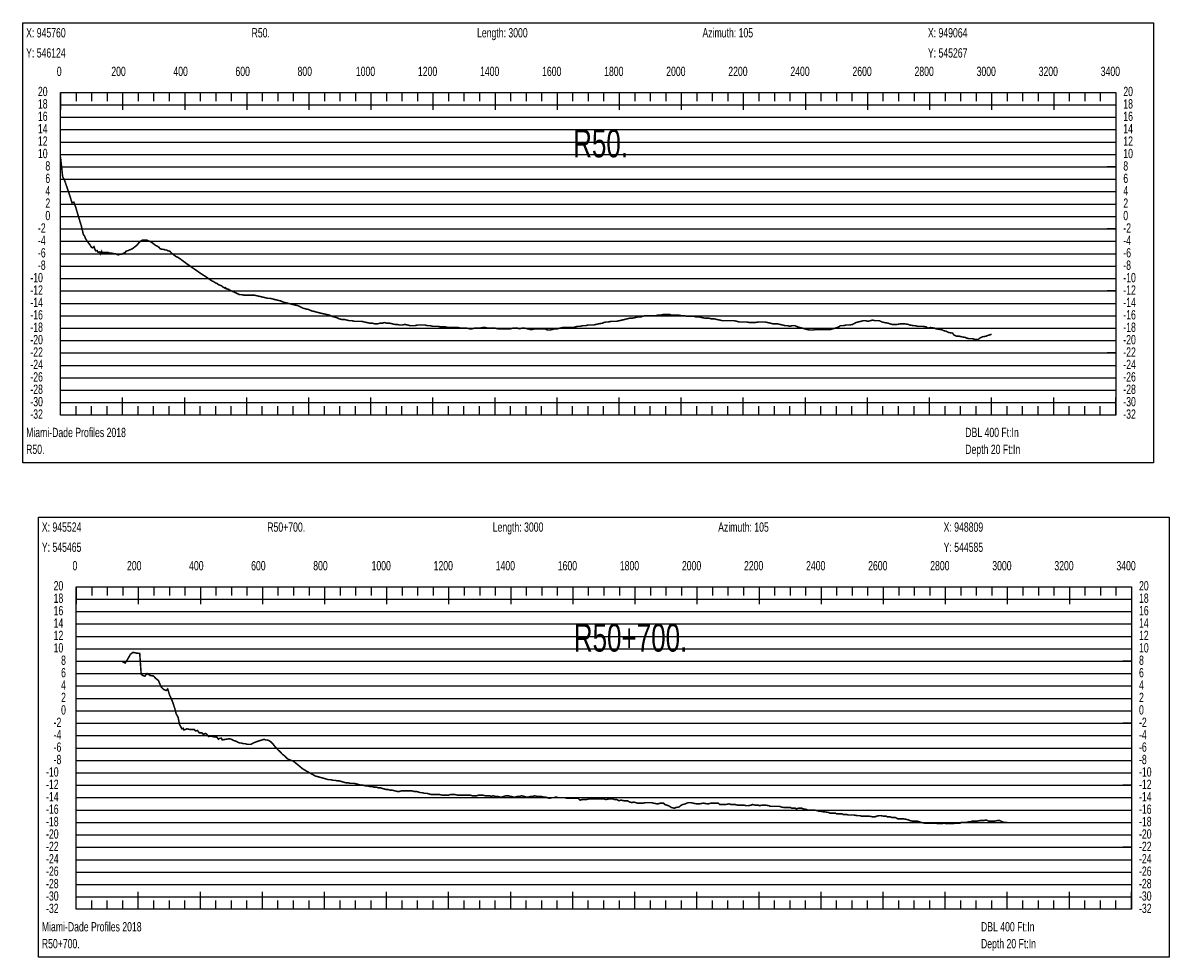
# Model space of a CAD drawing. Header units: inches. Extents: x 471865 to 538526, y 1054316 to 1102451.
# Tile 25 of 114: x 491593 to 495286, y 1061407 to 1064418. Entities that reach past the tile are written whole.
import ezdxf

# ---------------------------------------------------------------- set-up
doc = ezdxf.new("R2010")
doc.units = ezdxf.units.IN
doc.header["$MEASUREMENT"] = 0
for name, color, linetype in [('LABELS', 7, 'Continuous'), ('X_Gr1', 7, 'Continuous'), ('XSECTION', 7, 'Continuous')]:
    doc.layers.add(name, color=color, linetype=linetype)
doc.styles.get("Standard").update_dxf_attribs({"font": 'arial.ttf'})

msp = doc.modelspace()

# ---------------------------------------------------------------- linework, layer by layer
at = {"layer": 'X_Gr1', "color": 6, "linetype": 'Continuous', "lineweight": 18, "true_color": 0xff00ff, "transparency": 33554687, "const_width": 5}
for points in [[(491713.7, 1063985), (491713.7, 1063985), (491720.5, 1063922.3), (491726.6, 1063911), (491737.2, 1063879.8), (491744.5, 1063858.1), (491750.6, 1063838.2), (491756.6, 1063840.1), (491762.2, 1063825.2), (491773.7, 1063786.4), (491780.7, 1063763.7), (491787.1, 1063736.1), (491791.4, 1063730.4), (491794.4, 1063722.4), (491798.1, 1063716.8), (491802.1, 1063710.9), (491808.8, 1063702.5), (491813.1, 1063695), (491817.2, 1063693.2), (491821.3, 1063697), (491824.4, 1063687.9), (491827.5, 1063683.1), (491831.5, 1063684.3), (491834.1, 1063678.9), (491836.8, 1063679.1), (491840, 1063680), (491842.9, 1063673.4), (491846.1, 1063680.7), (491846.7, 1063678), (491850.2, 1063678), (491854, 1063678), (491856.1, 1063678), (491862.7, 1063678), (491867.3, 1063678), (491871.8, 1063676), (491876.3, 1063676), (491878.5, 1063676), (491885, 1063674), (491889.9, 1063674), (491895, 1063672), (491900, 1063670), (491904.5, 1063672), (491909.1, 1063672), (491913.7, 1063674), (491918.1, 1063676), (491922.5, 1063678), (491924.7, 1063682), (491931.5, 1063684), (491935.9, 1063686), (491940.4, 1063688), (491945.2, 1063690), (491950.3, 1063694), (491955.5, 1063698), (491960.5, 1063702), (491965.1, 1063708), (491969.4, 1063712), (491973.8, 1063716), (491978.3, 1063718), (491982.5, 1063718), (491986.8, 1063718), (491991.2, 1063718), (491995.5, 1063716), (492000.3, 1063714), (492005.4, 1063712), (492010.8, 1063708), (492016, 1063704), (492021, 1063700), (492026.2, 1063698), (492031.7, 1063694), (492034.4, 1063690), (492041.9, 1063688), (492046.4, 1063688), (492050.9, 1063686), (492055.5, 1063686), (492058, 1063684), (492065.9, 1063682), (492071.3, 1063676), (492076.5, 1063672), (492081.6, 1063668), (492087, 1063664), (492092.7, 1063662), (492098.3, 1063658), (492103.8, 1063654), (492109.2, 1063650), (492114.6, 1063646), (492119.9, 1063642), (492125.5, 1063638), (492131.4, 1063634), (492137, 1063630), (492142.8, 1063626), (492148.7, 1063622), (492154.5, 1063618), (492160.1, 1063614), (492165.8, 1063610), (492172.1, 1063606), (492178.5, 1063602), (492184.5, 1063598), (492190.3, 1063594), (492196, 1063590), (492201.7, 1063586), (492207.1, 1063584), (492212.6, 1063580), (492217.9, 1063578), (492223, 1063574), (492228.2, 1063572), (492233.2, 1063570), (492237.7, 1063566), (492241.9, 1063564), (492246.1, 1063562), (492246.3, 1063563.5), (492250.2, 1063560), (492252.5, 1063560.3), (492258.7, 1063557.1), (492264.8, 1063554), (492273.8, 1063550), (492282.4, 1063546), (492290.4, 1063542), (492298.1, 1063542), (492306.2, 1063540), (492314.6, 1063540), (492323.3, 1063540), (492331.8, 1063540), (492340, 1063540), (492348.4, 1063538), (492356.9, 1063536), (492365.6, 1063534), (492374.4, 1063532), (492382.6, 1063530), (492390.2, 1063530), (492397.5, 1063528), (492405.1, 1063526), (492413.5, 1063524), (492422.4, 1063522), (492431.2, 1063518), (492439.3, 1063516), (492447.1, 1063514), (492455.1, 1063512), (492463.4, 1063510), (492471.9, 1063508), (492480.1, 1063506), (492488.1, 1063502), (492496.1, 1063498), (492504.3, 1063496), (492513.1, 1063494), (492522, 1063490), (492530.3, 1063488), (492537.8, 1063486), (492545.1, 1063484), (492553.2, 1063482), (492562.2, 1063480), (492571.4, 1063478), (492580.4, 1063476), (492588.5, 1063472), (492596, 1063470), (492603.4, 1063468), (492611.5, 1063464), (492619.9, 1063462), (492628, 1063462), (492636, 1063460), (492644.5, 1063458), (492652.9, 1063458), (492660.8, 1063456), (492668.3, 1063456), (492675.8, 1063456), (492683.9, 1063456), (492692.4, 1063454), (492701, 1063452), (492709.5, 1063450), (492717.9, 1063450), (492726.5, 1063448), (492735, 1063448), (492743.1, 1063450), (492750.3, 1063450), (492757.5, 1063452), (492765.5, 1063450), (492774.3, 1063450), (492783.1, 1063448), (492791, 1063446), (492798.4, 1063446), (492806.3, 1063444), (492814.8, 1063444), (492823.7, 1063446), (492832.1, 1063444), (492840.2, 1063442), (492848.2, 1063442), (492855.8, 1063442), (492863.5, 1063444), (492871.4, 1063444), (492879.9, 1063444), (492888.4, 1063444), (492896.6, 1063442), (492905, 1063442), (492913.2, 1063440), (492921.5, 1063440), (492929.9, 1063440), (492938.2, 1063438), (492946.4, 1063438), (492954.4, 1063438), (492963, 1063436), (492971.8, 1063436), (492980, 1063436), (492987.5, 1063436), (492995.1, 1063436), (493003.8, 1063434), (493013.3, 1063434), (493022.9, 1063434), (493032.1, 1063432), (493040.1, 1063432), (493047.7, 1063434), (493056, 1063434), (493064.8, 1063434), (493073.7, 1063436), (493082, 1063436), (493089.9, 1063434), (493097.3, 1063434), (493105, 1063434), (493113.6, 1063434), (493122.9, 1063432), (493131.8, 1063432), (493139.6, 1063432), (493146.5, 1063432), (493154.2, 1063432), (493162.6, 1063432), (493171, 1063434), (493178.7, 1063434), (493185.6, 1063434), (493192.6, 1063432), (493200.1, 1063434), (493208.8, 1063434), (493218.2, 1063432), (493227.2, 1063430), (493234.9, 1063430), (493241.6, 1063432), (493248.9, 1063432), (493257.1, 1063432), (493265.9, 1063432), (493274.8, 1063432), (493283.1, 1063428), (493290.9, 1063428), (493298.7, 1063430), (493306.5, 1063432), (493314.9, 1063432), (493323.2, 1063434), (493331.4, 1063436), (493339.1, 1063436), (493347.1, 1063436), (493356, 1063436), (493364.6, 1063436), (493372.6, 1063438), (493380.5, 1063440), (493388.5, 1063440), (493396.6, 1063442), (493404.7, 1063442), (493413.2, 1063444), (493421.8, 1063444), (493430.3, 1063444), (493438.9, 1063446), (493447.5, 1063448), (493459.8, 1063450), (493463.8, 1063452), (493471.4, 1063454), (493479.3, 1063454), (493487.6, 1063456), (493496.3, 1063456), (493505.2, 1063456), (493514, 1063458), (493522.7, 1063460), (493530.9, 1063462), (493538.9, 1063464), (493547.2, 1063466), (493556, 1063466), (493564.9, 1063468), (493573, 1063470), (493584.3, 1063470), (493588.3, 1063472), (493597, 1063474), (493606.3, 1063474), (493615.2, 1063474), (493623.4, 1063474), (493631.3, 1063474), (493639, 1063476), (493646.9, 1063476), (493655.4, 1063478), (493664.4, 1063478), (493677.1, 1063478), (493680.9, 1063476), (493688.4, 1063476), (493696.3, 1063476), (493704.9, 1063476), (493714.3, 1063474), (493723.6, 1063474), (493732.4, 1063472), (493739.8, 1063472), (493746.7, 1063472), (493754.3, 1063472), (493762.9, 1063470), (493772.3, 1063470), (493781.2, 1063468), (493792.5, 1063466), (493796.1, 1063466), (493803.2, 1063466), (493810.8, 1063464), (493819.3, 1063464), (493828.7, 1063462), (493838.1, 1063460), (493846.3, 1063458), (493853.7, 1063458), (493861.1, 1063458), (493869.1, 1063458), (493877.1, 1063458), (493884.8, 1063458), (493892.7, 1063456), (493900.9, 1063454), (493909, 1063454), (493916.9, 1063454), (493924.8, 1063454), (493933.3, 1063452), (493941.9, 1063452), (493950, 1063452), (493964.5, 1063454), (493973, 1063454), (493982.9, 1063454), (493992.7, 1063452), (494001.6, 1063450), (494008.8, 1063448), (494015.7, 1063448), (494023.4, 1063448), (494032.1, 1063446), (494040.9, 1063444), (494048.7, 1063442), (494055.9, 1063442), (494063.1, 1063440), (494071.1, 1063442), (494080.1, 1063442), (494089.1, 1063438), (494094.3, 1063436.6), (494099.4, 1063435.2), (494104.6, 1063433.8), (494109.7, 1063432.3), (494114.9, 1063430.9), (494118.3, 1063430), (494127.1, 1063428), (494140.5, 1063428), (494144.4, 1063430), (494149.6, 1063430), (494154.8, 1063430), (494160, 1063430), (494165.2, 1063430), (494167.2, 1063430), (494170.3, 1063430), (494175.4, 1063430), (494180.5, 1063430), (494182.1, 1063430), (494186.9, 1063430), (494195.3, 1063430), (494202.4, 1063432), (494209.3, 1063434), (494221.3, 1063438), (494225.9, 1063442), (494235.2, 1063442), (494244.8, 1063444), (494253.9, 1063444), (494265.9, 1063446), (494269.4, 1063448), (494276.5, 1063452), (494284.2, 1063454), (494292.1, 1063456), (494300.1, 1063458), (494307.6, 1063458), (494315, 1063456), (494322.6, 1063458), (494330.2, 1063460), (494337.6, 1063458), (494344.9, 1063458), (494352.3, 1063458), (494360.3, 1063454), (494368.6, 1063452), (494381.1, 1063450), (494385.2, 1063448), (494393.1, 1063446), (494401.1, 1063446), (494409, 1063446), (494420.7, 1063448), (494424.7, 1063448), (494432.9, 1063448), (494445.8, 1063446), (494450.2, 1063444), (494463.1, 1063442), (494467.3, 1063442), (494475.7, 1063440), (494484, 1063440), (494492.1, 1063440), (494503.8, 1063438), (494507.9, 1063434), (494516.5, 1063436), (494530, 1063434), (494534.5, 1063432), (494547, 1063430), (494551.1, 1063430), (494559.1, 1063426), (494567.1, 1063424), (494575.1, 1063420), (494587.9, 1063418), (494592.3, 1063412), (494600.8, 1063408), (494609.3, 1063408), (494617.5, 1063406), (494629.5, 1063404), (494633.4, 1063402), (494640.9, 1063400), (494653.2, 1063400), (494657.8, 1063398), (494671.5, 1063398), (494675.7, 1063402), (494683.7, 1063406), (494695.6, 1063408), (494699.9, 1063410), (494713, 1063414), (494713.7, 1063414)], [(491912.1, 1062359.7), (491912.1, 1062359.7), (491921.8, 1062354.3), (491931.3, 1062369), (491938.7, 1062382.4), (491947.4, 1062389), (491957, 1062386.6), (491968.8, 1062385.5), (491973.6, 1062318.1), (491979.2, 1062314.1), (491985.3, 1062311.9), (491992.7, 1062320.9), (492002.1, 1062314.5), (492013.3, 1062312.7), (492020.6, 1062304.7), (492029.1, 1062298.2), (492037.5, 1062278), (492045.4, 1062269.7), (492053.9, 1062265.8), (492058.9, 1062270.9), (492065.2, 1062251), (492069.1, 1062242.3), (492074.7, 1062229.5), (492082.2, 1062206.7), (492086.3, 1062190.7), (492092.6, 1062179.5), (492097, 1062156.6), (492102.2, 1062147.1), (492104.6, 1062142.4), (492109.4, 1062144.1), (492110.4, 1062138.8), (492116.1, 1062139.9), (492120.8, 1062142.4), (492126.7, 1062141.2), (492131, 1062140.2), (492133.2, 1062140.6), (492138.2, 1062140), (492144.3, 1062140.5), (492148.3, 1062135.5), (492155.1, 1062137), (492160.1, 1062129.8), (492164, 1062129.5), (492168.8, 1062129.8), (492174.2, 1062123.8), (492180.1, 1062127.7), (492184.8, 1062125.2), (492190.4, 1062117.8), (492196.2, 1062118.7), (492201.6, 1062118.2), (492207.4, 1062116.5), (492211.8, 1062116.1), (492217.2, 1062115.5), (492222.6, 1062108.8), (492225.8, 1062111.6), (492231.9, 1062112.1), (492234.5, 1062106.5), (492238.4, 1062107.4), (492244.7, 1062108.4), (492251, 1062109.4), (492257.3, 1062110.4), (492258.3, 1062110.5), (492264.7, 1062108.5), (492272, 1062104.5), (492279.4, 1062102.5), (492286.2, 1062098.5), (492291.8, 1062096.5), (492297, 1062096.5), (492302.7, 1062094.5), (492308.7, 1062094.5), (492315, 1062092.5), (492321.5, 1062092.5), (492327.9, 1062092.5), (492334.1, 1062096.5), (492339.5, 1062098.5), (492344.6, 1062100.5), (492350.2, 1062102.5), (492356.5, 1062104.5), (492363, 1062106.5), (492369.1, 1062108.5), (492374.6, 1062106.5), (492379.8, 1062106.5), (492385.2, 1062104.5), (492391.2, 1062100.5), (492397.5, 1062094.5), (492403.5, 1062086.5), (492409.1, 1062080.5), (492414.6, 1062074.5), (492421.1, 1062068.5), (492428.5, 1062060.5), (492436.5, 1062054.5), (492444.1, 1062046.5), (492450.8, 1062042.5), (492457.1, 1062040.5), (492463.6, 1062038.5), (492470.7, 1062032.5), (492478.1, 1062026.5), (492485.4, 1062020.5), (492492.4, 1062014.5), (492499, 1062010.5), (492505.7, 1062006.5), (492512.7, 1062002.5), (492520.1, 1061998.5), (492527.4, 1061994.5), (492534.2, 1061990.5), (492541.1, 1061988.5), (492548.5, 1061986.5), (492556.1, 1061984.5), (492563.3, 1061982.5), (492569.9, 1061980.5), (492576.5, 1061978.5), (492583.5, 1061978.5), (492591, 1061976.5), (492598.4, 1061976.5), (492605.3, 1061974.5), (492612, 1061974.5), (492618.8, 1061972.5), (492625.8, 1061970.5), (492633.1, 1061968.5), (492640.2, 1061968.5), (492647.2, 1061966.5), (492654.2, 1061966.5), (492661, 1061966.5), (492668.2, 1061964.5), (492675.5, 1061962.5), (492682.6, 1061960.5), (492689.5, 1061960.5), (492696.5, 1061958.5), (492703.4, 1061958.5), (492710.1, 1061956.5), (492717.1, 1061956.5), (492724, 1061954.5), (492730.6, 1061954.5), (492736.9, 1061952.5), (492743.1, 1061952.5), (492749.7, 1061950.5), (492756.8, 1061948.5), (492763.4, 1061946.5), (492769.6, 1061946.5), (492775.7, 1061944.5), (492782.8, 1061944.5), (492790.8, 1061942.5), (492798.5, 1061940.5), (492805.4, 1061940.5), (492811.8, 1061942.5), (492818.7, 1061942.5), (492825.8, 1061942.5), (492832.9, 1061942.5), (492839.7, 1061942.5), (492846, 1061942.5), (492852.9, 1061940.5), (492860.3, 1061940.5), (492867.4, 1061938.5), (492873.9, 1061936.5), (492879.9, 1061936.5), (492886.3, 1061934.5), (492893.5, 1061934.5), (492901.1, 1061932.5), (492908.5, 1061930.5), (492915, 1061930.5), (492921.4, 1061930.5), (492928.3, 1061930.5), (492935.7, 1061930.5), (492943.3, 1061928.5), (492950.7, 1061928.5), (492957.6, 1061928.5), (492964, 1061928.5), (492970.6, 1061930.5), (492977.9, 1061930.5), (492985.3, 1061930.5), (492992.5, 1061928.5), (492999.3, 1061928.5), (493006.2, 1061928.5), (493013.2, 1061928.5), (493019.9, 1061928.5), (493026.6, 1061928.5), (493033.6, 1061928.5), (493041.1, 1061926.5), (493048.2, 1061926.5), (493054.5, 1061926.5), (493060.8, 1061928.5), (493067.5, 1061928.5), (493074.6, 1061928.5), (493082.1, 1061926.5), (493089.1, 1061926.5), (493095.5, 1061926.5), (493101.3, 1061924.5), (493107.4, 1061926.5), (493114.4, 1061924.5), (493121.9, 1061924.5), (493129.4, 1061922.5), (493136.1, 1061922.5), (493142.1, 1061924.5), (493148.8, 1061926.5), (493156.5, 1061926.5), (493164.8, 1061924.5), (493172.5, 1061922.5), (493179.2, 1061922.5), (493185.4, 1061924.5), (493191.9, 1061924.5), (493199.3, 1061926.5), (493207.2, 1061924.5), (493214.7, 1061922.5), (493221.4, 1061922.5), (493228.1, 1061924.5), (493235, 1061924.5), (493242, 1061926.5), (493249, 1061924.5), (493256.1, 1061924.5), (493262.9, 1061924.5), (493269.6, 1061922.5), (493276, 1061922.5), (493282.3, 1061920.5), (493289.1, 1061918.5), (493296.2, 1061920.5), (493303.5, 1061920.5), (493310.5, 1061922.5), (493317.3, 1061920.5), (493324.4, 1061920.5), (493331.5, 1061920.5), (493339, 1061920.5), (493346.1, 1061918.5), (493352.8, 1061918.5), (493359.6, 1061918.5), (493366.4, 1061918.5), (493373.8, 1061918.5), (493381.1, 1061918.5), (493387.9, 1061912.5), (493394.7, 1061914.5), (493401.4, 1061914.5), (493408.5, 1061914.5), (493415.8, 1061916.5), (493426.2, 1061916.5), (493429.6, 1061916.5), (493436.4, 1061916.5), (493443.4, 1061916.5), (493450.4, 1061916.5), (493457.4, 1061916.5), (493464.5, 1061916.5), (493471.2, 1061914.5), (493480.8, 1061916.5), (493484, 1061916.5), (493494.6, 1061916.5), (493498.4, 1061914.5), (493505.8, 1061914.5), (493512.9, 1061910.5), (493519.4, 1061912.5), (493529.4, 1061910.5), (493533, 1061910.5), (493540.3, 1061910.5), (493547.4, 1061906.5), (493554.2, 1061904.5), (493560.3, 1061906.5), (493566.8, 1061904.5), (493574.1, 1061902.5), (493582, 1061902.5), (493589.7, 1061902.5), (493599.4, 1061904.5), (493602.7, 1061904.5), (493609.4, 1061904.5), (493617.1, 1061904.5), (493625.3, 1061902.5), (493636, 1061900.5), (493639.2, 1061900.5), (493645.4, 1061902.5), (493656.5, 1061902.5), (493660.5, 1061898.5), (493672.4, 1061894.5), (493676.1, 1061892.5), (493682.5, 1061888.5), (493692.1, 1061886.5), (493695.6, 1061888.5), (493707.3, 1061890.5), (493711.3, 1061894.5), (493718.5, 1061898.5), (493727.5, 1061900.5), (493730.5, 1061902.5), (493737, 1061904.5), (493744.8, 1061904.5), (493752.7, 1061902.5), (493763.2, 1061900.5), (493766.4, 1061900.5), (493772.7, 1061900.5), (493783.3, 1061902.5), (493787, 1061902.5), (493798.1, 1061900.5), (493801.6, 1061900.5), (493808.1, 1061902.5), (493818.5, 1061902.5), (493822.1, 1061902.5), (493833.5, 1061902.5), (493837.3, 1061898.5), (493844.3, 1061898.5), (493854.3, 1061898.5), (493857.7, 1061898.5), (493868.6, 1061900.5), (493872.5, 1061898.5), (493880, 1061898.5), (493887.1, 1061898.5), (493893.7, 1061896.5), (493904.5, 1061896.5), (493908.3, 1061896.5), (493916, 1061896.5), (493923.4, 1061894.5), (493929.8, 1061894.5), (493939.6, 1061896.5), (493943.2, 1061898.5), (493950.9, 1061896.5), (493962, 1061896.5), (493965.3, 1061894.5), (493974.3, 1061896.5), (493977.5, 1061896.5), (493984.7, 1061896.5), (493996.6, 1061894.5), (494000.3, 1061892.5), (494010.1, 1061892.5), (494016.4, 1061892.5), (494019.7, 1061892.5), (494031.1, 1061892.5), (494035, 1061890.5), (494045.7, 1061888.5), (494052.1, 1061888.5), (494055.3, 1061888.5), (494066.1, 1061888.5), (494069.9, 1061886.5), (494081.3, 1061886.5), (494084.9, 1061884.5), (494091.7, 1061886.5), (494102.3, 1061886.5), (494105.9, 1061884.5), (494117.3, 1061882.5), (494121, 1061880.5), (494127.7, 1061880.5), (494138.1, 1061880.5), (494141.8, 1061880.5), (494153.1, 1061878.5), (494156.8, 1061876.5), (494163.7, 1061876.5), (494174.2, 1061874.5), (494177.9, 1061874.5), (494189.3, 1061872.5), (494193.1, 1061870.5), (494200.1, 1061870.5), (494210.5, 1061870.5), (494214.1, 1061868.5), (494224.8, 1061868.5), (494231.7, 1061868.5), (494235, 1061866.5), (494245.7, 1061866.5), (494252.9, 1061864.5), (494259.9, 1061864.5), (494266.6, 1061864.5), (494269.9, 1061864.5), (494281, 1061862.5), (494288.7, 1061862.5), (494295.7, 1061860.5), (494302.3, 1061860.5), (494305.6, 1061860.5), (494316.8, 1061860.5), (494320.7, 1061860.5), (494332, 1061858.5), (494338.7, 1061858.5), (494341.9, 1061860.5), (494352.2, 1061862.5), (494356, 1061862.5), (494367.6, 1061860.5), (494374.6, 1061860.5), (494377.8, 1061858.5), (494388, 1061858.5), (494391.7, 1061856.5), (494403.5, 1061856.5), (494411, 1061852.5), (494414.5, 1061852.5), (494424.1, 1061852.5), (494427.4, 1061852.5), (494438.9, 1061850.5), (494446.8, 1061848.5), (494450.6, 1061846.5), (494460.7, 1061844.5), (494467.2, 1061844.5), (494474.4, 1061844.5), (494482.3, 1061842.5), (494486.3, 1061840.5), (494497.4, 1061838.5), (494503.9, 1061838.5), (494507.2, 1061838.5), (494518, 1061838.5), (494521.8, 1061838.5), (494533.4, 1061838.5), (494540.4, 1061836.5), (494543.8, 1061836.5), (494554.2, 1061836.5), (494557.9, 1061838.5), (494569.4, 1061836.5), (494576.5, 1061836.5), (494579.9, 1061836.5), (494590.6, 1061836.5), (494594.3, 1061838.5), (494605, 1061838.5), (494611.9, 1061838.5), (494615.4, 1061840.5), (494626.2, 1061840.5), (494629.9, 1061840.5), (494640.5, 1061842.5), (494647.2, 1061842.5), (494650.5, 1061844.5), (494661.5, 1061844.5), (494665.2, 1061844.5), (494675.8, 1061846.5), (494682.4, 1061846.5), (494685.7, 1061846.5), (494696.6, 1061848.5), (494704.5, 1061844.5), (494712, 1061844.5), (494718.7, 1061844.5), (494721.9, 1061844.5), (494732.2, 1061846.5), (494740.4, 1061846.5), (494748.4, 1061842.5), (494755.5, 1061840.5), (494758.7, 1061840.5), (494764.3, 1061840.5)]]:
    msp.add_lwpolyline(points, dxfattribs=at)
at = {"layer": 'XSECTION', "color": 18, "linetype": 'Continuous', "true_color": 0x000000}
for points in [[(491592.5, 1064418), (495234.9, 1064418), (495234.9, 1063000), (491592.5, 1063000), (491592.5, 1064418)], [(491713.7, 1064194), (495113.7, 1064194), (495113.7, 1063154), (491713.7, 1063154), (491713.7, 1064194)], [(491713.7, 1064194), (491713.7, 1064137.6)], [(491713.7, 1064194), (491713.7, 1064137.6)], [(491713.7, 1064194), (491713.7, 1064166)], [(491713.7, 1064194), (491713.7, 1064166)], [(491763.7, 1064194), (491763.7, 1064166)], [(491813.7, 1064194), (491813.7, 1064166)], [(491863.7, 1064194), (491863.7, 1064166)], [(491913.7, 1064194), (491913.7, 1064137.6)], [(491913.7, 1064194), (491913.7, 1064166)], [(491963.7, 1064194), (491963.7, 1064166)], [(492013.7, 1064194), (492013.7, 1064166)], [(492063.7, 1064194), (492063.7, 1064166)], [(492113.7, 1064194), (492113.7, 1064137.6)], [(492113.7, 1064194), (492113.7, 1064166)], [(492163.7, 1064194), (492163.7, 1064166)], [(492213.7, 1064194), (492213.7, 1064166)], [(492263.7, 1064194), (492263.7, 1064166)], [(492313.7, 1064194), (492313.7, 1064137.6)], [(492313.7, 1064194), (492313.7, 1064166)], [(492363.7, 1064194), (492363.7, 1064166)], [(492413.7, 1064194), (492413.7, 1064166)], [(492463.7, 1064194), (492463.7, 1064166)], [(492513.7, 1064194), (492513.7, 1064137.6)], [(492513.7, 1064194), (492513.7, 1064166)], [(492563.7, 1064194), (492563.7, 1064166)], [(492613.7, 1064194), (492613.7, 1064166)], [(492663.7, 1064194), (492663.7, 1064166)], [(492713.7, 1064194), (492713.7, 1064137.6)], [(492713.7, 1064194), (492713.7, 1064166)], [(492763.7, 1064194), (492763.7, 1064166)], [(492813.7, 1064194), (492813.7, 1064166)], [(492863.7, 1064194), (492863.7, 1064166)], [(492913.7, 1064194), (492913.7, 1064137.6)], [(492913.7, 1064194), (492913.7, 1064166)], [(492963.7, 1064194), (492963.7, 1064166)], [(493013.7, 1064194), (493013.7, 1064166)], [(493063.7, 1064194), (493063.7, 1064166)], [(493113.7, 1064194), (493113.7, 1064137.6)], [(493113.7, 1064194), (493113.7, 1064166)], [(493163.7, 1064194), (493163.7, 1064166)], [(493213.7, 1064194), (493213.7, 1064166)], [(493263.7, 1064194), (493263.7, 1064166)], [(493313.7, 1064194), (493313.7, 1064137.6)], [(493313.7, 1064194), (493313.7, 1064166)], [(493363.7, 1064194), (493363.7, 1064166)], [(493413.7, 1064194), (493413.7, 1064166)], [(493463.7, 1064194), (493463.7, 1064166)], [(493513.7, 1064194), (493513.7, 1064137.6)], [(493513.7, 1064194), (493513.7, 1064166)], [(493563.7, 1064194), (493563.7, 1064166)], [(493613.7, 1064194), (493613.7, 1064166)], [(493663.7, 1064194), (493663.7, 1064166)], [(493713.7, 1064194), (493713.7, 1064137.6)], [(493713.7, 1064194), (493713.7, 1064166)], [(493763.7, 1064194), (493763.7, 1064166)], [(493813.7, 1064194), (493813.7, 1064166)], [(493863.7, 1064194), (493863.7, 1064166)], [(493913.7, 1064194), (493913.7, 1064137.6)], [(493913.7, 1064194), (493913.7, 1064166)], [(493963.7, 1064194), (493963.7, 1064166)], [(494013.7, 1064194), (494013.7, 1064166)], [(494063.7, 1064194), (494063.7, 1064166)], [(494113.7, 1064194), (494113.7, 1064137.6)], [(494113.7, 1064194), (494113.7, 1064166)], [(494163.7, 1064194), (494163.7, 1064166)], [(494213.7, 1064194), (494213.7, 1064166)], [(494263.7, 1064194), (494263.7, 1064166)], [(494313.7, 1064194), (494313.7, 1064137.6)], [(494313.7, 1064194), (494313.7, 1064166)], [(494363.7, 1064194), (494363.7, 1064166)], [(494413.7, 1064194), (494413.7, 1064166)], [(494463.7, 1064194), (494463.7, 1064166)], [(494513.7, 1064194), (494513.7, 1064137.6)], [(494513.7, 1064194), (494513.7, 1064166)], [(494563.7, 1064194), (494563.7, 1064166)], [(494613.7, 1064194), (494613.7, 1064166)], [(494663.7, 1064194), (494663.7, 1064166)], [(494713.7, 1064194), (494713.7, 1064137.6)], [(494713.7, 1064194), (494713.7, 1064166)], [(494763.7, 1064194), (494763.7, 1064166)], [(494813.7, 1064194), (494813.7, 1064166)], [(494863.7, 1064194), (494863.7, 1064166)], [(494913.7, 1064194), (494913.7, 1064137.6)], [(494913.7, 1064194), (494913.7, 1064166)], [(494963.7, 1064194), (494963.7, 1064166)], [(495013.7, 1064194), (495013.7, 1064166)], [(495063.7, 1064194), (495063.7, 1064166)], [(495113.7, 1064194), (495113.7, 1064137.6)], [(495113.7, 1064194), (495113.7, 1064166)], [(491713.7, 1063954), (491741.7, 1063954)], [(495113.7, 1063954), (495085.7, 1063954)], [(491713.7, 1063754), (491741.7, 1063754)], [(495113.7, 1063754), (495085.7, 1063754)], [(491713.7, 1063554), (491741.7, 1063554)], [(495113.7, 1063554), (495085.7, 1063554)], [(491713.7, 1063354), (491741.7, 1063354)], [(495113.7, 1063354), (495085.7, 1063354)], [(491713.7, 1063154), (491713.7, 1063210.4)], [(491713.7, 1063154), (491713.7, 1063210.4)], [(491913.7, 1063154), (491913.7, 1063210.4)], [(492113.7, 1063154), (492113.7, 1063210.4)], [(492313.7, 1063154), (492313.7, 1063210.4)], [(492513.7, 1063154), (492513.7, 1063210.4)], [(492713.7, 1063154), (492713.7, 1063210.4)], [(492913.7, 1063154), (492913.7, 1063210.4)], [(493113.7, 1063154), (493113.7, 1063210.4)], [(493313.7, 1063154), (493313.7, 1063210.4)], [(493513.7, 1063154), (493513.7, 1063210.4)], [(493713.7, 1063154), (493713.7, 1063210.4)], [(493913.7, 1063154), (493913.7, 1063210.4)], [(494113.7, 1063154), (494113.7, 1063210.4)], [(494313.7, 1063154), (494313.7, 1063210.4)], [(494513.7, 1063154), (494513.7, 1063210.4)], [(494713.7, 1063154), (494713.7, 1063210.4)], [(494913.7, 1063154), (494913.7, 1063210.4)], [(495113.7, 1063154), (495113.7, 1063210.4)], [(491713.7, 1063154), (491713.7, 1063182)], [(491713.7, 1063154), (491713.7, 1063182)], [(491763.7, 1063154), (491763.7, 1063182)], [(491813.7, 1063154), (491813.7, 1063182)], [(491863.7, 1063154), (491863.7, 1063182)], [(491913.7, 1063154), (491913.7, 1063182)], [(491963.7, 1063154), (491963.7, 1063182)], [(492013.7, 1063154), (492013.7, 1063182)], [(492063.7, 1063154), (492063.7, 1063182)], [(492113.7, 1063154), (492113.7, 1063182)], [(492163.7, 1063154), (492163.7, 1063182)], [(492213.7, 1063154), (492213.7, 1063182)], [(492263.7, 1063154), (492263.7, 1063182)], [(492313.7, 1063154), (492313.7, 1063182)], [(492363.7, 1063154), (492363.7, 1063182)], [(492413.7, 1063154), (492413.7, 1063182)], [(492463.7, 1063154), (492463.7, 1063182)], [(492513.7, 1063154), (492513.7, 1063182)], [(492563.7, 1063154), (492563.7, 1063182)], [(492613.7, 1063154), (492613.7, 1063182)], [(492663.7, 1063154), (492663.7, 1063182)], [(492713.7, 1063154), (492713.7, 1063182)], [(492763.7, 1063154), (492763.7, 1063182)], [(492813.7, 1063154), (492813.7, 1063182)], [(492863.7, 1063154), (492863.7, 1063182)], [(492913.7, 1063154), (492913.7, 1063182)], [(492963.7, 1063154), (492963.7, 1063182)], [(493013.7, 1063154), (493013.7, 1063182)], [(493063.7, 1063154), (493063.7, 1063182)], [(493113.7, 1063154), (493113.7, 1063182)], [(493163.7, 1063154), (493163.7, 1063182)], [(493213.7, 1063154), (493213.7, 1063182)], [(493263.7, 1063154), (493263.7, 1063182)], [(493313.7, 1063154), (493313.7, 1063182)], [(493363.7, 1063154), (493363.7, 1063182)], [(493413.7, 1063154), (493413.7, 1063182)], [(493463.7, 1063154), (493463.7, 1063182)], [(493513.7, 1063154), (493513.7, 1063182)], [(493563.7, 1063154), (493563.7, 1063182)], [(493613.7, 1063154), (493613.7, 1063182)], [(493663.7, 1063154), (493663.7, 1063182)], [(493713.7, 1063154), (493713.7, 1063182)], [(493763.7, 1063154), (493763.7, 1063182)], [(493813.7, 1063154), (493813.7, 1063182)], [(493863.7, 1063154), (493863.7, 1063182)], [(493913.7, 1063154), (493913.7, 1063182)], [(493963.7, 1063154), (493963.7, 1063182)], [(494013.7, 1063154), (494013.7, 1063182)], [(494063.7, 1063154), (494063.7, 1063182)], [(494113.7, 1063154), (494113.7, 1063182)], [(494163.7, 1063154), (494163.7, 1063182)], [(494213.7, 1063154), (494213.7, 1063182)], [(494263.7, 1063154), (494263.7, 1063182)], [(494313.7, 1063154), (494313.7, 1063182)], [(494363.7, 1063154), (494363.7, 1063182)], [(494413.7, 1063154), (494413.7, 1063182)], [(494463.7, 1063154), (494463.7, 1063182)], [(494513.7, 1063154), (494513.7, 1063182)], [(494563.7, 1063154), (494563.7, 1063182)], [(494613.7, 1063154), (494613.7, 1063182)], [(494663.7, 1063154), (494663.7, 1063182)], [(494713.7, 1063154), (494713.7, 1063182)], [(494763.7, 1063154), (494763.7, 1063182)], [(494813.7, 1063154), (494813.7, 1063182)], [(494863.7, 1063154), (494863.7, 1063182)], [(494913.7, 1063154), (494913.7, 1063182)], [(494963.7, 1063154), (494963.7, 1063182)], [(495013.7, 1063154), (495013.7, 1063182)], [(495063.7, 1063154), (495063.7, 1063182)], [(495113.7, 1063154), (495113.7, 1063182)], [(491643.1, 1062824.5), (495285.5, 1062824.5), (495285.5, 1061406.5), (491643.1, 1061406.5), (491643.1, 1062824.5)], [(491764.3, 1062600.5), (495164.3, 1062600.5), (495164.3, 1061560.5), (491764.3, 1061560.5), (491764.3, 1062600.5)], [(491764.3, 1062600.5), (491764.3, 1062544.1)], [(491764.3, 1062600.5), (491764.3, 1062544.1)], [(491764.3, 1062600.5), (491764.3, 1062572.5)], [(491764.3, 1062600.5), (491764.3, 1062572.5)], [(491814.3, 1062600.5), (491814.3, 1062572.5)], [(491864.3, 1062600.5), (491864.3, 1062572.5)], [(491914.3, 1062600.5), (491914.3, 1062572.5)], [(491964.3, 1062600.5), (491964.3, 1062544.1)], [(491964.3, 1062600.5), (491964.3, 1062572.5)], [(492014.3, 1062600.5), (492014.3, 1062572.5)], [(492064.3, 1062600.5), (492064.3, 1062572.5)], [(492114.3, 1062600.5), (492114.3, 1062572.5)], [(492164.3, 1062600.5), (492164.3, 1062544.1)], [(492164.3, 1062600.5), (492164.3, 1062572.5)], [(492214.3, 1062600.5), (492214.3, 1062572.5)], [(492264.3, 1062600.5), (492264.3, 1062572.5)], [(492314.3, 1062600.5), (492314.3, 1062572.5)], [(492364.3, 1062600.5), (492364.3, 1062544.1)], [(492364.3, 1062600.5), (492364.3, 1062572.5)], [(492414.3, 1062600.5), (492414.3, 1062572.5)], [(492464.3, 1062600.5), (492464.3, 1062572.5)], [(492514.3, 1062600.5), (492514.3, 1062572.5)], [(492564.3, 1062600.5), (492564.3, 1062544.1)], [(492564.3, 1062600.5), (492564.3, 1062572.5)], [(492614.3, 1062600.5), (492614.3, 1062572.5)], [(492664.3, 1062600.5), (492664.3, 1062572.5)], [(492714.3, 1062600.5), (492714.3, 1062572.5)], [(492764.3, 1062600.5), (492764.3, 1062544.1)], [(492764.3, 1062600.5), (492764.3, 1062572.5)], [(492814.3, 1062600.5), (492814.3, 1062572.5)], [(492864.3, 1062600.5), (492864.3, 1062572.5)], [(492914.3, 1062600.5), (492914.3, 1062572.5)], [(492964.3, 1062600.5), (492964.3, 1062544.1)], [(492964.3, 1062600.5), (492964.3, 1062572.5)], [(493014.3, 1062600.5), (493014.3, 1062572.5)], [(493064.3, 1062600.5), (493064.3, 1062572.5)], [(493114.3, 1062600.5), (493114.3, 1062572.5)], [(493164.3, 1062600.5), (493164.3, 1062544.1)], [(493164.3, 1062600.5), (493164.3, 1062572.5)], [(493214.3, 1062600.5), (493214.3, 1062572.5)], [(493264.3, 1062600.5), (493264.3, 1062572.5)], [(493314.3, 1062600.5), (493314.3, 1062572.5)], [(493364.3, 1062600.5), (493364.3, 1062544.1)], [(493364.3, 1062600.5), (493364.3, 1062572.5)], [(493414.3, 1062600.5), (493414.3, 1062572.5)], [(493464.3, 1062600.5), (493464.3, 1062572.5)], [(493514.3, 1062600.5), (493514.3, 1062572.5)], [(493564.3, 1062600.5), (493564.3, 1062544.1)], [(493564.3, 1062600.5), (493564.3, 1062572.5)], [(493614.3, 1062600.5), (493614.3, 1062572.5)], [(493664.3, 1062600.5), (493664.3, 1062572.5)], [(493714.3, 1062600.5), (493714.3, 1062572.5)], [(493764.3, 1062600.5), (493764.3, 1062544.1)], [(493764.3, 1062600.5), (493764.3, 1062572.5)], [(493814.3, 1062600.5), (493814.3, 1062572.5)], [(493864.3, 1062600.5), (493864.3, 1062572.5)], [(493914.3, 1062600.5), (493914.3, 1062572.5)], [(493964.3, 1062600.5), (493964.3, 1062544.1)], [(493964.3, 1062600.5), (493964.3, 1062572.5)], [(494014.3, 1062600.5), (494014.3, 1062572.5)], [(494064.3, 1062600.5), (494064.3, 1062572.5)], [(494114.3, 1062600.5), (494114.3, 1062572.5)], [(494164.3, 1062600.5), (494164.3, 1062544.1)], [(494164.3, 1062600.5), (494164.3, 1062572.5)], [(494214.3, 1062600.5), (494214.3, 1062572.5)], [(494264.3, 1062600.5), (494264.3, 1062572.5)], [(494314.3, 1062600.5), (494314.3, 1062572.5)], [(494364.3, 1062600.5), (494364.3, 1062544.1)], [(494364.3, 1062600.5), (494364.3, 1062572.5)], [(494414.3, 1062600.5), (494414.3, 1062572.5)], [(494464.3, 1062600.5), (494464.3, 1062572.5)], [(494514.3, 1062600.5), (494514.3, 1062572.5)], [(494564.3, 1062600.5), (494564.3, 1062544.1)], [(494564.3, 1062600.5), (494564.3, 1062572.5)], [(494614.3, 1062600.5), (494614.3, 1062572.5)], [(494664.3, 1062600.5), (494664.3, 1062572.5)], [(494714.3, 1062600.5), (494714.3, 1062572.5)], [(494764.3, 1062600.5), (494764.3, 1062544.1)], [(494764.3, 1062600.5), (494764.3, 1062572.5)], [(494814.3, 1062600.5), (494814.3, 1062572.5)], [(494864.3, 1062600.5), (494864.3, 1062572.5)], [(494914.3, 1062600.5), (494914.3, 1062572.5)], [(494964.3, 1062600.5), (494964.3, 1062544.1)], [(494964.3, 1062600.5), (494964.3, 1062572.5)], [(495014.3, 1062600.5), (495014.3, 1062572.5)], [(495064.3, 1062600.5), (495064.3, 1062572.5)], [(495114.3, 1062600.5), (495114.3, 1062572.5)], [(495164.3, 1062600.5), (495164.3, 1062544.1)], [(495164.3, 1062600.5), (495164.3, 1062572.5)], [(491764.3, 1062360.5), (491792.3, 1062360.5)], [(495164.3, 1062360.5), (495136.3, 1062360.5)], [(491764.3, 1062160.5), (491792.3, 1062160.5)], [(495164.3, 1062160.5), (495136.3, 1062160.5)], [(491764.3, 1061960.5), (491792.3, 1061960.5)], [(495164.3, 1061960.5), (495136.3, 1061960.5)], [(491764.3, 1061760.5), (491792.3, 1061760.5)], [(495164.3, 1061760.5), (495136.3, 1061760.5)], [(491764.3, 1061560.5), (491764.3, 1061616.9)], [(491764.3, 1061560.5), (491764.3, 1061616.9)], [(491964.3, 1061560.5), (491964.3, 1061616.9)], [(492164.3, 1061560.5), (492164.3, 1061616.9)], [(492364.3, 1061560.5), (492364.3, 1061616.9)], [(492564.3, 1061560.5), (492564.3, 1061616.9)], [(492764.3, 1061560.5), (492764.3, 1061616.9)], [(492964.3, 1061560.5), (492964.3, 1061616.9)], [(493164.3, 1061560.5), (493164.3, 1061616.9)], [(493364.3, 1061560.5), (493364.3, 1061616.9)], [(493564.3, 1061560.5), (493564.3, 1061616.9)], [(493764.3, 1061560.5), (493764.3, 1061616.9)], [(493964.3, 1061560.5), (493964.3, 1061616.9)], [(494164.3, 1061560.5), (494164.3, 1061616.9)], [(494364.3, 1061560.5), (494364.3, 1061616.9)], [(494564.3, 1061560.5), (494564.3, 1061616.9)], [(494764.3, 1061560.5), (494764.3, 1061616.9)], [(494964.3, 1061560.5), (494964.3, 1061616.9)], [(495164.3, 1061560.5), (495164.3, 1061616.9)], [(491764.3, 1061560.5), (491764.3, 1061588.5)], [(491764.3, 1061560.5), (491764.3, 1061588.5)], [(491814.3, 1061560.5), (491814.3, 1061588.5)], [(491864.3, 1061560.5), (491864.3, 1061588.5)], [(491914.3, 1061560.5), (491914.3, 1061588.5)], [(491964.3, 1061560.5), (491964.3, 1061588.5)], [(492014.3, 1061560.5), (492014.3, 1061588.5)], [(492064.3, 1061560.5), (492064.3, 1061588.5)], [(492114.3, 1061560.5), (492114.3, 1061588.5)], [(492164.3, 1061560.5), (492164.3, 1061588.5)], [(492214.3, 1061560.5), (492214.3, 1061588.5)], [(492264.3, 1061560.5), (492264.3, 1061588.5)], [(492314.3, 1061560.5), (492314.3, 1061588.5)], [(492364.3, 1061560.5), (492364.3, 1061588.5)], [(492414.3, 1061560.5), (492414.3, 1061588.5)], [(492464.3, 1061560.5), (492464.3, 1061588.5)], [(492514.3, 1061560.5), (492514.3, 1061588.5)], [(492564.3, 1061560.5), (492564.3, 1061588.5)], [(492614.3, 1061560.5), (492614.3, 1061588.5)], [(492664.3, 1061560.5), (492664.3, 1061588.5)], [(492714.3, 1061560.5), (492714.3, 1061588.5)], [(492764.3, 1061560.5), (492764.3, 1061588.5)], [(492814.3, 1061560.5), (492814.3, 1061588.5)], [(492864.3, 1061560.5), (492864.3, 1061588.5)], [(492914.3, 1061560.5), (492914.3, 1061588.5)], [(492964.3, 1061560.5), (492964.3, 1061588.5)], [(493014.3, 1061560.5), (493014.3, 1061588.5)], [(493064.3, 1061560.5), (493064.3, 1061588.5)], [(493114.3, 1061560.5), (493114.3, 1061588.5)], [(493164.3, 1061560.5), (493164.3, 1061588.5)], [(493214.3, 1061560.5), (493214.3, 1061588.5)], [(493264.3, 1061560.5), (493264.3, 1061588.5)], [(493314.3, 1061560.5), (493314.3, 1061588.5)], [(493364.3, 1061560.5), (493364.3, 1061588.5)], [(493414.3, 1061560.5), (493414.3, 1061588.5)], [(493464.3, 1061560.5), (493464.3, 1061588.5)], [(493514.3, 1061560.5), (493514.3, 1061588.5)], [(493564.3, 1061560.5), (493564.3, 1061588.5)], [(493614.3, 1061560.5), (493614.3, 1061588.5)], [(493664.3, 1061560.5), (493664.3, 1061588.5)], [(493714.3, 1061560.5), (493714.3, 1061588.5)], [(493764.3, 1061560.5), (493764.3, 1061588.5)], [(493814.3, 1061560.5), (493814.3, 1061588.5)], [(493864.3, 1061560.5), (493864.3, 1061588.5)], [(493914.3, 1061560.5), (493914.3, 1061588.5)], [(493964.3, 1061560.5), (493964.3, 1061588.5)], [(494014.3, 1061560.5), (494014.3, 1061588.5)], [(494064.3, 1061560.5), (494064.3, 1061588.5)], [(494114.3, 1061560.5), (494114.3, 1061588.5)], [(494164.3, 1061560.5), (494164.3, 1061588.5)], [(494214.3, 1061560.5), (494214.3, 1061588.5)], [(494264.3, 1061560.5), (494264.3, 1061588.5)], [(494314.3, 1061560.5), (494314.3, 1061588.5)], [(494364.3, 1061560.5), (494364.3, 1061588.5)], [(494414.3, 1061560.5), (494414.3, 1061588.5)], [(494464.3, 1061560.5), (494464.3, 1061588.5)], [(494514.3, 1061560.5), (494514.3, 1061588.5)], [(494564.3, 1061560.5), (494564.3, 1061588.5)], [(494614.3, 1061560.5), (494614.3, 1061588.5)], [(494664.3, 1061560.5), (494664.3, 1061588.5)], [(494714.3, 1061560.5), (494714.3, 1061588.5)], [(494764.3, 1061560.5), (494764.3, 1061588.5)], [(494814.3, 1061560.5), (494814.3, 1061588.5)], [(494864.3, 1061560.5), (494864.3, 1061588.5)], [(494914.3, 1061560.5), (494914.3, 1061588.5)], [(494964.3, 1061560.5), (494964.3, 1061588.5)], [(495014.3, 1061560.5), (495014.3, 1061588.5)], [(495064.3, 1061560.5), (495064.3, 1061588.5)], [(495114.3, 1061560.5), (495114.3, 1061588.5)], [(495164.3, 1061560.5), (495164.3, 1061588.5)]]:
    msp.add_lwpolyline(points, dxfattribs=at)
at = {"layer": 'XSECTION', "color": 18, "true_color": 0x000000}
for points in [[(491713.7, 1064154), (495113.7, 1064154)], [(491713.7, 1064114), (495113.7, 1064114)], [(491713.7, 1064074), (495113.7, 1064074)], [(491713.7, 1064034), (495113.7, 1064034)], [(491713.7, 1063994), (495113.7, 1063994)], [(491713.7, 1063954), (495113.7, 1063954)], [(491713.7, 1063914), (495113.7, 1063914)], [(491713.7, 1063874), (495113.7, 1063874)], [(491713.7, 1063834), (495113.7, 1063834)], [(491713.7, 1063794), (495113.7, 1063794)], [(491713.7, 1063754), (495113.7, 1063754)], [(491713.7, 1063714), (495113.7, 1063714)], [(491713.7, 1063674), (495113.7, 1063674)], [(491713.7, 1063634), (495113.7, 1063634)], [(491713.7, 1063594), (495113.7, 1063594)], [(491713.7, 1063554), (495113.7, 1063554)], [(491713.7, 1063514), (495113.7, 1063514)], [(491713.7, 1063474), (495113.7, 1063474)], [(491713.7, 1063434), (495113.7, 1063434)], [(491713.7, 1063394), (495113.7, 1063394)], [(491713.7, 1063354), (495113.7, 1063354)], [(491713.7, 1063314), (495113.7, 1063314)], [(491713.7, 1063274), (495113.7, 1063274)], [(491713.7, 1063234), (495113.7, 1063234)], [(491713.7, 1063194), (495113.7, 1063194)], [(491764.3, 1062560.5), (495164.3, 1062560.5)], [(491764.3, 1062520.5), (495164.3, 1062520.5)], [(491764.3, 1062480.5), (495164.3, 1062480.5)], [(491764.3, 1062440.5), (495164.3, 1062440.5)], [(491764.3, 1062400.5), (495164.3, 1062400.5)], [(491764.3, 1062360.5), (495164.3, 1062360.5)], [(491764.3, 1062320.5), (495164.3, 1062320.5)], [(491764.3, 1062280.5), (495164.3, 1062280.5)], [(491764.3, 1062240.5), (495164.3, 1062240.5)], [(491764.3, 1062200.5), (495164.3, 1062200.5)], [(491764.3, 1062160.5), (495164.3, 1062160.5)], [(491764.3, 1062120.5), (495164.3, 1062120.5)], [(491764.3, 1062080.5), (495164.3, 1062080.5)], [(491764.3, 1062040.5), (495164.3, 1062040.5)], [(491764.3, 1062000.5), (495164.3, 1062000.5)], [(491764.3, 1061960.5), (495164.3, 1061960.5)], [(491764.3, 1061920.5), (495164.3, 1061920.5)], [(491764.3, 1061880.5), (495164.3, 1061880.5)], [(491764.3, 1061840.5), (495164.3, 1061840.5)], [(491764.3, 1061800.5), (495164.3, 1061800.5)], [(491764.3, 1061760.5), (495164.3, 1061760.5)], [(491764.3, 1061720.5), (495164.3, 1061720.5)], [(491764.3, 1061680.5), (495164.3, 1061680.5)], [(491764.3, 1061640.5), (495164.3, 1061640.5)], [(491764.3, 1061600.5), (495164.3, 1061600.5)]]:
    msp.add_lwpolyline(points, dxfattribs=at)

# ---------------------------------------------------------------- texts
at = {"layer": 'LABELS', "color": 18, "true_color": 0x000000, "width": 0.666667}
for s, height, p in [('Length: 3000', 30, (493055.7, 1064371.2)), ('Azimuth: 105', 30, (493782.1, 1064371.2)), ('X: 945760', 30, (491602.9, 1064371.2)), ('R50.', 30, (492329.3, 1064371.2)), ('X: 949064', 30, (494508.5, 1064371.2)), ('Y: 546124', 30, (491602.9, 1064306.4)), ('Y: 545267', 30, (494508.5, 1064306.4)), ('0', 30, (491701.7, 1064246.8)), ('0', 30, (491701.7, 1064246.8)), ('200', 30, (491877.3, 1064246.8)), ('400', 30, (492077.3, 1064246.8)), ('600', 30, (492277.3, 1064246.8)), ('800', 30, (492477.3, 1064246.8)), ('1000', 30, (492665.3, 1064246.8)), ('1200', 30, (492865.3, 1064246.8)), ('1400', 30, (493065.3, 1064246.8)), ('1600', 30, (493265.3, 1064246.8)), ('1800', 30, (493465.3, 1064246.8)), ('2000', 30, (493665.3, 1064246.8)), ('2200', 30, (493865.3, 1064246.8)), ('2400', 30, (494065.3, 1064246.8)), ('2600', 30, (494265.3, 1064246.8)), ('2800', 30, (494465.3, 1064246.8)), ('3000', 30, (494665.3, 1064246.8)), ('3200', 30, (494865.3, 1064246.8)), ('3400', 30, (495065.3, 1064246.8)), ('20', 30, (491640.9, 1064182)), ('20', 30, (495138.1, 1064182)), ('18', 30, (491640.9, 1064142)), ('18', 30, (495138.1, 1064142)), ('16', 30, (491640.9, 1064102)), ('16', 30, (495138.1, 1064102)), ('14', 30, (491640.9, 1064062)), ('R50.', 90, (493365.3, 1063984.8)), ('14', 30, (495138.1, 1064062)), ('12', 30, (491640.9, 1064022)), ('12', 30, (495138.1, 1064022)), ('10', 30, (491640.9, 1063982)), ('10', 30, (495138.1, 1063982)), ('8', 30, (491664.9, 1063942)), ('8', 30, (495138.1, 1063942)), ('6', 30, (491664.9, 1063902)), ('6', 30, (495138.1, 1063902)), ('4', 30, (491664.9, 1063862)), ('4', 30, (495138.1, 1063862)), ('2', 30, (491664.9, 1063822)), ('2', 30, (495138.1, 1063822)), ('0', 30, (491664.9, 1063782)), ('0', 30, (495138.1, 1063782)), ('-2', 30, (491640.9, 1063742)), ('-2', 30, (495138.1, 1063742)), ('-4', 30, (491640.9, 1063702)), ('-4', 30, (495138.1, 1063702)), ('-6', 30, (491640.9, 1063662)), ('-6', 30, (495138.1, 1063662)), ('-8', 30, (491640.9, 1063622)), ('-8', 30, (495138.1, 1063622)), ('-10', 30, (491616.5, 1063582)), ('-10', 30, (495138.1, 1063582)), ('-12', 30, (491616.5, 1063542)), ('-12', 30, (495138.1, 1063542)), ('-14', 30, (491616.5, 1063502)), ('-14', 30, (495138.1, 1063502)), ('-16', 30, (491616.5, 1063462)), ('-16', 30, (495138.1, 1063462)), ('-18', 30, (491616.5, 1063422)), ('-18', 30, (495138.1, 1063422)), ('-20', 30, (491616.5, 1063382)), ('-20', 30, (495138.1, 1063382)), ('-22', 30, (491616.5, 1063342)), ('-22', 30, (495138.1, 1063342)), ('-24', 30, (491616.5, 1063302)), ('-24', 30, (495138.1, 1063302)), ('-26', 30, (491616.5, 1063262)), ('-26', 30, (495138.1, 1063262)), ('-28', 30, (491616.5, 1063222)), ('-28', 30, (495138.1, 1063222)), ('-30', 30, (491616.5, 1063182)), ('-30', 30, (495138.1, 1063182)), ('-32', 30, (491616.5, 1063142)), ('-32', 30, (495138.1, 1063142)), ('Miami-Dade Profiles 2018', 30, (491602.9, 1063082.8)), ('DBL 400 Ft:In', 30, (494628.9, 1063082.8)), ('R50.', 30, (491602.9, 1063028.4)), ('Depth 20 Ft:In', 30, (494628.9, 1063028.4)), ('X: 945524', 30, (491653.5, 1062777.7)), ('R50+700.', 30, (492379.9, 1062777.7)), ('Length: 3000', 30, (493106.3, 1062777.7)), ('Azimuth: 105', 30, (493832.7, 1062777.7)), ('X: 948809', 30, (494559.1, 1062777.7)), ('Y: 545465', 30, (491653.5, 1062712.9)), ('Y: 544585', 30, (494559.1, 1062712.9)), ('0', 30, (491752.3, 1062653.3)), ('0', 30, (491752.3, 1062653.3)), ('200', 30, (491927.9, 1062653.3)), ('400', 30, (492127.9, 1062653.3)), ('600', 30, (492327.9, 1062653.3)), ('800', 30, (492527.9, 1062653.3)), ('1000', 30, (492715.9, 1062653.3)), ('1200', 30, (492915.9, 1062653.3)), ('1400', 30, (493115.9, 1062653.3)), ('1600', 30, (493315.9, 1062653.3)), ('1800', 30, (493515.9, 1062653.3)), ('2000', 30, (493715.9, 1062653.3)), ('2200', 30, (493915.9, 1062653.3)), ('2400', 30, (494115.9, 1062653.3)), ('2600', 30, (494315.9, 1062653.3)), ('2800', 30, (494515.9, 1062653.3)), ('3000', 30, (494715.9, 1062653.3)), ('3200', 30, (494915.9, 1062653.3)), ('3400', 30, (495115.9, 1062653.3)), ('20', 30, (491691.5, 1062588.5)), ('20', 30, (495188.7, 1062588.5)), ('18', 30, (491691.5, 1062548.5)), ('18', 30, (495188.7, 1062548.5)), ('16', 30, (491691.5, 1062508.5)), ('16', 30, (495188.7, 1062508.5)), ('14', 30, (491691.5, 1062468.5)), ('R50+700.', 90, (493367.5, 1062391.3)), ('14', 30, (495188.7, 1062468.5)), ('12', 30, (491691.5, 1062428.5)), ('12', 30, (495188.7, 1062428.5)), ('10', 30, (491691.5, 1062388.5)), ('10', 30, (495188.7, 1062388.5)), ('8', 30, (491715.5, 1062348.5)), ('8', 30, (495188.7, 1062348.5)), ('6', 30, (491715.5, 1062308.5)), ('6', 30, (495188.7, 1062308.5)), ('4', 30, (491715.5, 1062268.5)), ('4', 30, (495188.7, 1062268.5)), ('2', 30, (491715.5, 1062228.5)), ('2', 30, (495188.7, 1062228.5)), ('0', 30, (491715.5, 1062188.5)), ('0', 30, (495188.7, 1062188.5)), ('-2', 30, (491691.5, 1062148.5)), ('-2', 30, (495188.7, 1062148.5)), ('-4', 30, (491691.5, 1062108.5)), ('-4', 30, (495188.7, 1062108.5)), ('-6', 30, (491691.5, 1062068.5)), ('-6', 30, (495188.7, 1062068.5)), ('-8', 30, (491691.5, 1062028.5)), ('-8', 30, (495188.7, 1062028.5)), ('-10', 30, (491667.1, 1061988.5)), ('-10', 30, (495188.7, 1061988.5)), ('-12', 30, (491667.1, 1061948.5)), ('-12', 30, (495188.7, 1061948.5)), ('-14', 30, (491667.1, 1061908.5)), ('-14', 30, (495188.7, 1061908.5)), ('-16', 30, (491667.1, 1061868.5)), ('-16', 30, (495188.7, 1061868.5)), ('-18', 30, (491667.1, 1061828.5)), ('-18', 30, (495188.7, 1061828.5)), ('-20', 30, (491667.1, 1061788.5)), ('-20', 30, (495188.7, 1061788.5)), ('-22', 30, (491667.1, 1061748.5)), ('-22', 30, (495188.7, 1061748.5)), ('-24', 30, (491667.1, 1061708.5)), ('-24', 30, (495188.7, 1061708.5)), ('-26', 30, (491667.1, 1061668.5)), ('-26', 30, (495188.7, 1061668.5)), ('-28', 30, (491667.1, 1061628.5)), ('-28', 30, (495188.7, 1061628.5)), ('-30', 30, (491667.1, 1061588.5)), ('-30', 30, (495188.7, 1061588.5)), ('-32', 30, (491667.1, 1061548.5)), ('-32', 30, (495188.7, 1061548.5)), ('Miami-Dade Profiles 2018', 30, (491653.5, 1061489.3)), ('DBL 400 Ft:In', 30, (494679.5, 1061489.3)), ('R50+700.', 30, (491653.5, 1061434.9)), ('Depth 20 Ft:In', 30, (494679.5, 1061434.9))]:
    msp.add_text(s, height=height, dxfattribs=at).set_placement(p)

doc.saveas('drawing.dxf')
